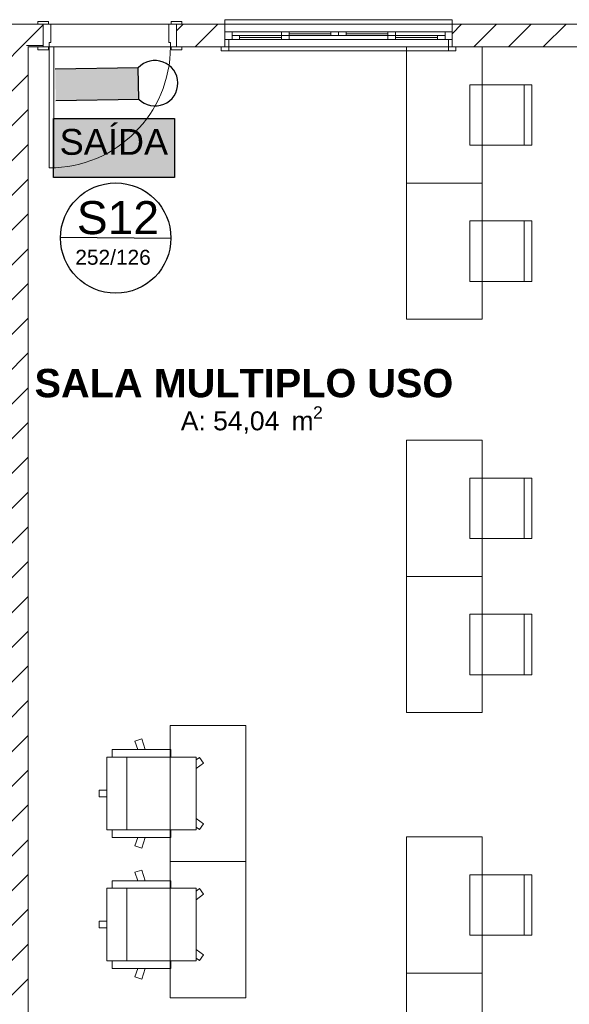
# Model space of a CAD drawing. Header units: millimetres. Extents: x 2826 to 3034, y 1533 to 1590.
# Tile 173 of 248: x 3011.61 to 3015.24, y 1549.36 to 1555.86. Entities that reach past the tile are written whole.
import ezdxf
from ezdxf.enums import TextEntityAlignment as Align

# ---------------------------------------------------------------- set-up
doc = ezdxf.new("R2010")
doc.units = ezdxf.units.MM
doc.linetypes.add('CONTINU', pattern=[0])
doc.layers.add('_Caneta_No__220', color=7, linetype='Continuous', lineweight=15, true_color=0x8a8a8a)
for name, color, linetype in [('ARQ-TXT-1_100', 10, 'Continuous'), ('ILUMINAÇÃO DE EMERGÊNCIA', 5, 'Continuous'), ('SETAS', 7, 'Continuous')]:
    doc.layers.add(name, color=color, linetype=linetype)
doc.styles.add('ESTILO_GERADO_1', font='arialbd.ttf')
doc.styles.add('ESTILO_GERADO_2', font='arial.ttf')
doc.styles.get("Standard").update_dxf_attribs({"font": 'arial.ttf'})
doc.styles.add('style1', font='arial.ttf')
pattern_1 = [(45, (0.02328, 0.61931), (-0.11490485, 0.11490485), [])]

# ---------------------------------------------------------------- blocks, each defined once
blk = doc.blocks.new('WECFRX')
at = {"layer": 'SETAS'}
blk.add_hatch(color=3, dxfattribs=at).paths.add_polyline_path([(0, 8.29), (0, 0), (16.94, 0), (16.94, 8.29)])
at = {"layer": 'SETAS', "color": 3}
blk.add_lwpolyline([(0, 8.29), (16.94, 8.29), (16.94, 0), (0, 0)], close=True, dxfattribs=at)
at = {"insert": (8.44, 6.82), "char_height": 3.6228, "width": 34.2357, "attachment_point": 2}
blk.add_mtext('{\\fArial|b0|i0|c0|p34;SAÍDA}', dxfattribs=at)
blk = doc.blocks.new('ILUM.DE EMERGÊNCIA')
blk.add_hatch(color=256).paths.add_polyline_path([(-0.6826, 0.2465), (-0.6826, -0.0166), (0.0155, -0.0166), (0.0155, 0.2465)])
for p, q in [((0.0155, 0.2465), (-0.6826, 0.2465)), ((0.0155, -0.0166), (0.0155, 0.2465)), ((-0.6826, -0.0166), (0.0155, -0.0166))]:
    blk.add_line(p, q)
blk.add_arc((0.1542, 0.115), 0.1912, 223.47812, 136.52188)
blk = doc.blocks.new('A$Cdd268059')
at = {"layer": '_Caneta_No__220'}
h = blk.add_hatch(dxfattribs=at)
h.set_pattern_fill('TIJOLO_COMUM_0005', color=256, style=0, pattern_type=2)
h.set_pattern_definition(pattern_1)
h.paths.add_polyline_path([(23.0533, 9.1406), (23.0533, 8.9906), (25.4138, 8.9906), (25.4138, 9.1406)])
h = blk.add_hatch(dxfattribs=at)
h.set_pattern_fill('TIJOLO_COMUM_0005', color=256, style=0, pattern_type=2)
h.set_pattern_definition(pattern_1)
h.paths.add_polyline_path([(26.6138, 9.1406), (26.2938, 9.1406), (26.2938, 8.9906), (26.6138, 8.9906)])
h = blk.add_hatch(dxfattribs=at)
h.set_pattern_fill('TIJOLO_COMUM_0005', color=256, style=0, pattern_type=2)
h.set_pattern_definition(pattern_1)
h.paths.add_polyline_path([(28.1138, 9.1406), (28.1138, 8.9906), (30.2105, 8.9906), (30.2105, 9.1406)])
h = blk.add_hatch(dxfattribs=at)
h.set_pattern_fill('TIJOLO_COMUM_0005', color=256, style=0, pattern_type=2)
h.set_pattern_definition(pattern_1)
h.paths.add_polyline_path([(25.3138, 1.9693), (25.3138, 8.9906), (25.1638, 8.9906), (25.1638, 1.9693)])
blk.add_hatch(color=256, dxfattribs=at).paths.add_polyline_path([(25.4138, 8.9906), (25.4138, 9.0006), (25.3038, 9.0006), (25.3138, 8.9906)])
for p, q in [((20.164, 9.1406), (26.2938, 9.1406)), ((25.4488, 9.1596), (25.3788, 9.1596)), ((25.3788, 9.1596), (25.3788, 9.1406)), ((25.4138, 9.1406), (25.3788, 9.1406)), ((25.3788, 9.1406), (25.4488, 9.1406)), ((25.4138, 9.1406), (25.3788, 9.1406)), ((25.4138, 9.1406), (25.3788, 9.1406)), ((25.4138, 9.1406), (25.4138, 8.9906)), ((25.4138, 9.1406), (25.4138, 8.9906)), ((25.4638, 9.1406), (25.4138, 9.1406)), ((25.4138, 9.1406), (25.4138, 8.9906)), ((25.4138, 9.1406), (25.4138, 8.9906)), ((25.4488, 9.1406), (25.4488, 9.1596)), ((25.4638, 9.0206), (25.4638, 9.1406)), ((26.2438, 9.1406), (26.2438, 9.0206)), ((26.2938, 9.1406), (26.2438, 9.1406)), ((26.3288, 9.1596), (26.2588, 9.1596)), ((26.2588, 9.1596), (26.2588, 9.1406)), ((26.2588, 9.1406), (26.3288, 9.1406)), ((26.2938, 9.1406), (31.0212, 9.1406)), ((26.2938, 9.1406), (26.3288, 9.1406)), ((26.2938, 9.1406), (26.2938, 8.9906)), ((26.2938, 8.9906), (26.2938, 9.1406)), ((26.2938, 9.1406), (26.2938, 8.9906)), ((26.2938, 9.1406), (26.2938, 8.9906)), ((26.2938, 9.1406), (26.3288, 9.1406)), ((26.2938, 9.1406), (26.3288, 9.1406)), ((26.3288, 9.1406), (26.3288, 9.1596)), ((26.6138, 9.1406), (26.6138, 9.1706)), ((26.6138, 9.1706), (28.1138, 9.1706)), ((26.6138, 9.1406), (26.6138, 9.0906)), ((26.6138, 9.1406), (28.1138, 9.1406)), ((26.6138, 9.1406), (26.6138, 9.0906)), ((28.1138, 9.1706), (28.1138, 9.1406)), ((28.1138, 9.1406), (28.1138, 9.0906)), ((28.1138, 9.1406), (28.1138, 9.0906)), ((26.6138, 9.0906), (26.6138, 9.0406)), ((26.6138, 9.0906), (26.6608, 9.0906)), ((26.6138, 9.0906), (26.6138, 9.0406)), ((26.6138, 9.0906), (26.6138, 9.0406)), ((26.6608, 9.0906), (27.0373, 9.0906)), ((26.6608, 9.0906), (26.6608, 9.0406)), ((26.6608, 9.0656), (26.7108, 9.0656)), ((26.6608, 9.0406), (26.6608, 9.0656)), ((26.7108, 9.0656), (26.7108, 9.0406)), ((26.7108, 9.0656), (26.9873, 9.0656)), ((26.7108, 9.0531), (26.9873, 9.0531)), ((26.9873, 9.0906), (27.3638, 9.0906)), ((26.9873, 9.0906), (27.0373, 9.0906)), ((26.9873, 9.0656), (26.9873, 9.0906)), ((26.9873, 9.0406), (26.9873, 9.0656)), ((26.9873, 9.0656), (27.0373, 9.0656)), ((27.0373, 9.0656), (26.9873, 9.0656)), ((27.0373, 9.0906), (27.0373, 9.0656)), ((27.0373, 9.0906), (27.3138, 9.0906)), ((27.0373, 9.0781), (27.3138, 9.0781)), ((27.0373, 9.0656), (27.0373, 9.0406)), ((27.3138, 9.0656), (27.0373, 9.0656)), ((27.3138, 9.0656), (27.3138, 9.0906)), ((27.3138, 9.0906), (27.3638, 9.0906)), ((27.3638, 9.0656), (27.3138, 9.0656)), ((27.3638, 9.0906), (27.7403, 9.0906)), ((27.3638, 9.0906), (27.3638, 9.0656)), ((27.3638, 9.0906), (27.4138, 9.0906)), ((27.3638, 9.0656), (27.3638, 9.0906)), ((27.4138, 9.0656), (27.3638, 9.0656)), ((27.4138, 9.0906), (27.4138, 9.0656)), ((27.4138, 9.0906), (27.6903, 9.0906)), ((27.4138, 9.0781), (27.6903, 9.0781)), ((27.6903, 9.0656), (27.4138, 9.0656)), ((27.6903, 9.0906), (28.0668, 9.0906)), ((27.6903, 9.0656), (27.6903, 9.0906)), ((27.6903, 9.0906), (27.7403, 9.0906)), ((27.7403, 9.0656), (27.6903, 9.0656)), ((27.6903, 9.0656), (27.7403, 9.0656)), ((27.6903, 9.0406), (27.6903, 9.0656)), ((27.7403, 9.0906), (27.7403, 9.0656)), ((27.7403, 9.0656), (27.7403, 9.0406)), ((27.7403, 9.0656), (28.0168, 9.0656)), ((27.7403, 9.0531), (28.0168, 9.0531)), ((28.0168, 9.0406), (28.0168, 9.0656)), ((28.0168, 9.0656), (28.0668, 9.0656)), ((28.0668, 9.0406), (28.0668, 9.0906)), ((28.0668, 9.0906), (28.1138, 9.0906)), ((28.0668, 9.0656), (28.0668, 9.0406)), ((28.1138, 9.0906), (28.1138, 9.0406)), ((28.1138, 9.0906), (28.1138, 9.0406)), ((28.1138, 9.0906), (28.1138, 9.0406)), ((25.4138, 9.0006), (25.3038, 9.0006)), ((33.0105, 8.9906), (25.3138, 8.9906)), ((25.3138, 8.9906), (25.3138, 1.9693)), ((25.4138, 8.9906), (25.3138, 8.9906)), ((25.4138, 8.9906), (25.3788, 8.9906)), ((25.4488, 8.9906), (25.3788, 8.9906)), ((25.3788, 8.9906), (25.3788, 8.9716)), ((25.4138, 8.9906), (25.3788, 8.9906)), ((25.4138, 8.9906), (25.3788, 8.9906)), ((25.4138, 9.0006), (25.4138, 8.9906)), ((25.4138, 8.9906), (25.4538, 8.9906)), ((25.4488, 8.9716), (25.4488, 8.9906)), ((25.4538, 8.9906), (25.4538, 9.0206)), ((25.4538, 9.0206), (25.4638, 9.0206)), ((25.4538, 8.1906), (25.4538, 8.9906)), ((25.4538, 8.9906), (25.4838, 8.9906)), ((25.4838, 8.9906), (25.4838, 8.1906)), ((26.2438, 9.0206), (26.2538, 9.0206)), ((26.2538, 9.0206), (26.2538, 8.9906)), ((26.2538, 8.9906), (26.2938, 8.9906)), ((26.3288, 8.9906), (26.2588, 8.9906)), ((26.2588, 8.9906), (26.2588, 8.9716)), ((26.2938, 8.9906), (26.3288, 8.9906)), ((26.2938, 8.9906), (26.3288, 8.9906)), ((26.2938, 8.9906), (26.3288, 8.9906)), ((26.3288, 8.9716), (26.3288, 8.9906)), ((26.6138, 8.9906), (26.5888, 8.9906)), ((26.5888, 8.9656), (26.5888, 8.9906)), ((26.5888, 8.9906), (26.6388, 8.9906)), ((26.6138, 8.9906), (26.5888, 8.9906)), ((26.6138, 8.9906), (26.5888, 8.9906)), ((26.6138, 9.0406), (26.6138, 8.9906)), ((26.6138, 8.9906), (26.6138, 9.0406)), ((26.6138, 9.0406), (26.6388, 9.0406)), ((26.6608, 9.0406), (26.6138, 9.0406)), ((26.6138, 9.0406), (26.6138, 8.9906)), ((26.6138, 9.0406), (26.6138, 8.9906)), ((26.6138, 8.9906), (28.1138, 8.9906)), ((26.6388, 8.9906), (26.6138, 8.9906)), ((26.6388, 9.0406), (26.6388, 8.9906)), ((26.6388, 8.9906), (26.6388, 8.9656)), ((27.0373, 9.0406), (26.6608, 9.0406)), ((26.7108, 9.0406), (26.6608, 9.0406)), ((26.9873, 9.0406), (26.7108, 9.0406)), ((27.3638, 9.0406), (26.9873, 9.0406)), ((27.0373, 9.0406), (26.9873, 9.0406)), ((27.7403, 9.0406), (27.3638, 9.0406)), ((28.0668, 9.0406), (27.6903, 9.0406)), ((27.7403, 9.0406), (27.6903, 9.0406)), ((28.0168, 9.0406), (27.7403, 9.0406)), ((28.0668, 9.0406), (28.0168, 9.0406)), ((28.1138, 9.0406), (28.0668, 9.0406)), ((28.0888, 8.9906), (28.0888, 9.0406)), ((28.0888, 9.0406), (28.1138, 9.0406)), ((28.1138, 8.9906), (28.0888, 8.9906)), ((28.0888, 8.9906), (28.1388, 8.9906)), ((28.0888, 8.9656), (28.0888, 8.9906)), ((28.1138, 9.0406), (28.1138, 8.9906)), ((28.1138, 9.0406), (28.1138, 8.9906)), ((28.1138, 9.0406), (28.1138, 8.9906)), ((28.1138, 9.0406), (28.1138, 8.9906)), ((28.1138, 8.9906), (28.1388, 8.9906)), ((28.1138, 8.9906), (28.1388, 8.9906)), ((28.1138, 8.9906), (28.1388, 8.9906)), ((28.1388, 8.9906), (28.1388, 8.9656)), ((25.3788, 8.9716), (25.4488, 8.9716)), ((26.2588, 8.9716), (26.3288, 8.9716)), ((26.6388, 8.9656), (26.5888, 8.9656)), ((26.6388, 8.9656), (28.0888, 8.9656)), ((28.1388, 8.9656), (28.0888, 8.9656)), ((28.5901, 8.7406), (28.5901, 8.3406)), ((25.4838, 8.1906), (25.4538, 8.1906)), ((28.5901, 7.8406), (28.5901, 7.4406)), ((28.5901, 6.1406), (28.5901, 5.7406)), ((28.5901, 5.2406), (28.5901, 4.8406)), ((26.0649, 4.4163), (26.0197, 4.4016)), ((26.0197, 4.4016), (26.0379, 4.3459)), ((26.0878, 4.3459), (26.0649, 4.4163)), ((25.8338, 4.2958), (25.8338, 3.8155)), ((25.8338, 4.2958), (26.4231, 4.2958)), ((26.4231, 4.2958), (25.8338, 4.2958)), ((25.8338, 4.2958), (26.4231, 4.2958)), ((26.2563, 4.3459), (25.8683, 4.3459)), ((25.8683, 4.3459), (25.8683, 4.2958)), ((25.9654, 3.8155), (25.9654, 4.2958)), ((26.2563, 4.3459), (26.2563, 4.2958)), ((26.2563, 4.3459), (26.2563, 4.2958)), ((26.4231, 3.8155), (26.4231, 4.2958)), ((26.4447, 4.2933), (26.4231, 4.2775)), ((26.4719, 4.2559), (26.4231, 4.2204)), ((26.4447, 4.2933), (26.4719, 4.2559)), ((25.7844, 4.0337), (25.7844, 4.0777)), ((25.7844, 4.0777), (25.8338, 4.0777)), ((25.7844, 4.0337), (25.8338, 4.0337)), ((26.4719, 3.8555), (26.4231, 3.8909)), ((26.4447, 3.8181), (26.4719, 3.8555)), ((25.8338, 3.8155), (26.4231, 3.8155)), ((25.8338, 3.8155), (26.4231, 3.8155)), ((25.8683, 3.7655), (25.8683, 3.8155)), ((26.2563, 3.7655), (26.2563, 3.8155)), ((26.2563, 3.7655), (26.2563, 3.8155)), ((26.4447, 3.8181), (26.4231, 3.8338)), ((26.2563, 3.7655), (25.8683, 3.7655)), ((26.0197, 3.7097), (26.0379, 3.7655)), ((26.0649, 3.695), (26.0197, 3.7097)), ((26.0878, 3.7655), (26.0649, 3.695)), ((26.0649, 3.55), (26.0197, 3.5353)), ((26.0197, 3.5353), (26.0379, 3.4795)), ((26.0878, 3.4795), (26.0649, 3.55)), ((28.5901, 3.5193), (28.5901, 3.1193)), ((26.2563, 3.4795), (25.8683, 3.4795)), ((25.8683, 3.4795), (25.8683, 3.4295)), ((26.2563, 3.4795), (26.2563, 3.4295)), ((26.2563, 3.4795), (26.2563, 3.4295)), ((25.8338, 3.4295), (25.8338, 2.9492)), ((25.8338, 3.4295), (26.4231, 3.4295)), ((26.4231, 3.4295), (25.8338, 3.4295)), ((25.8338, 3.4295), (26.4231, 3.4295)), ((25.9654, 2.9492), (25.9654, 3.4295)), ((26.4231, 2.9492), (26.4231, 3.4295)), ((26.4447, 3.4269), (26.4231, 3.4112)), ((26.4719, 3.3895), (26.4231, 3.3541)), ((26.4447, 3.4269), (26.4719, 3.3895)), ((25.7844, 3.1673), (25.7844, 3.2113)), ((25.7844, 3.2113), (25.8338, 3.2113)), ((25.7844, 3.1673), (25.8338, 3.1673)), ((26.4719, 2.9891), (26.4231, 3.0246)), ((25.8338, 2.9492), (26.4231, 2.9492)), ((25.8338, 2.9492), (26.4231, 2.9492)), ((25.8683, 2.8991), (25.8683, 2.9492)), ((26.2563, 2.8991), (26.2563, 2.9492)), ((26.2563, 2.8991), (26.2563, 2.9492)), ((26.4447, 2.9517), (26.4231, 2.9675)), ((26.4447, 2.9517), (26.4719, 2.9891)), ((26.2563, 2.8991), (25.8683, 2.8991)), ((26.0197, 2.8433), (26.0379, 2.8991)), ((26.0878, 2.8991), (26.0649, 2.8287)), ((26.0649, 2.8287), (26.0197, 2.8433))]:
    blk.add_line(p, q, dxfattribs=at)
for points in [[(25.4138, 9.1406), (23.0533, 9.1406)], [(26.6138, 9.1406), (26.2938, 9.1406)], [(30.2105, 9.1406), (28.1138, 9.1406)], [(25.3138, 1.9693), (25.3138, 8.9906)], [(25.3138, 8.9906), (25.4138, 8.9906)], [(26.2938, 8.9906), (26.6138, 8.9906)], [(28.1138, 8.9906), (30.2105, 8.9906)]]:
    blk.add_lwpolyline(points, dxfattribs=at)
for points in [[(28.3124, 8.0906), (28.3124, 8.9906), (27.8124, 8.9906), (27.8124, 8.0906)], [(28.2301, 8.7406), (28.2301, 8.3406), (28.6401, 8.3406), (28.6401, 8.7406)], [(28.3124, 7.1906), (28.3124, 8.0906), (27.8124, 8.0906), (27.8124, 7.1906)], [(28.2301, 7.8406), (28.2301, 7.4406), (28.6401, 7.4406), (28.6401, 7.8406)], [(28.3124, 5.4906), (28.3124, 6.3906), (27.8124, 6.3906), (27.8124, 5.4906)], [(28.2301, 6.1406), (28.2301, 5.7406), (28.6401, 5.7406), (28.6401, 6.1406)], [(28.3124, 4.5906), (28.3124, 5.4906), (27.8124, 5.4906), (27.8124, 4.5906)], [(28.2301, 5.2406), (28.2301, 4.8406), (28.6401, 4.8406), (28.6401, 5.2406)], [(26.251, 3.6057), (26.251, 4.5057), (26.751, 4.5057), (26.751, 3.6057)], [(28.3124, 2.8693), (28.3124, 3.7693), (27.8124, 3.7693), (27.8124, 2.8693)], [(26.251, 2.7057), (26.251, 3.6057), (26.751, 3.6057), (26.751, 2.7057)], [(28.2301, 3.5193), (28.2301, 3.1193), (28.6401, 3.1193), (28.6401, 3.5193)], [(28.3124, 1.9693), (28.3124, 2.8693), (27.8124, 2.8693), (27.8124, 1.9693)]]:
    blk.add_lwpolyline(points, close=True, dxfattribs=at)
blk.add_arc((25.4538, 8.9906), 0.8, 270, 0, dxfattribs=at)
for s, height, style, p in [('SALA MULTIPLO USO', 0.1875, 'ESTILO_GERADO_1', (25.3569, 6.6748)), ('A: 54,04', 0.125, 'ESTILO_GERADO_2', (26.3223, 6.4565)), ('2', 0.0825, 'ESTILO_GERADO_2', (27.1954, 6.5327)), (' m', 0.125, 'ESTILO_GERADO_2', (27.0048, 6.4565))]:
    blk.add_text(s, height=height, dxfattribs=dict(at, style=style)).set_placement(p)
at = {"layer": '_Caneta_No__220', "style": 'ESTILO_GERADO_2'}
for p in [(34.4309, 10.5457), (35.0309, 10.5457)]:
    blk.add_attdef('txt', text='', height=0.12, dxfattribs=at).set_placement(p, align=Align.MIDDLE_CENTER)
blk.add_attdef('txt', text='', height=0.12, rotation=90, dxfattribs=at).set_placement((1.2958, 6.4033), align=Align.MIDDLE_CENTER)

msp = doc.modelspace()

# ---------------------------------------------------------------- linework, layer by layer
at = {"layer": 'ARQ-TXT-1_100', "linetype": 'CONTINU'}
msp.add_line((3012.6105, 1554.4177), (3011.8815, 1554.4238), dxfattribs=at)
msp.add_circle((3012.246, 1554.4208), 0.3645, dxfattribs=at)

# ---------------------------------------------------------------- block references
at = {"layer": 'ILUMINAÇÃO DE EMERGÊNCIA', "color": 251, "xscale": 0.7861180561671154, "yscale": 0.7861180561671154, "zscale": 0.7861180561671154, "rotation": 0.8895132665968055}
msp.add_blockref('ILUM.DE EMERGÊNCIA', (3012.3858, 1555.3515, -400.8085), dxfattribs=at)
at = {"layer": 'SETAS', "color": 251, "xscale": 0.04718285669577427, "yscale": 0.04718285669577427, "zscale": 0.04718285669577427}
msp.add_blockref('WECFRX', (3011.8354, 1554.82, -400.8085), dxfattribs=at)

# ---------------------------------------------------------------- texts
at = {"style": 'style1'}
for s, height, p in [('S12', 0.21837, (3011.9892, 1554.4464)), ('252/126', 0.09866, (3011.9791, 1554.2443))]:
    msp.add_text(s, height=height, dxfattribs=at).set_placement(p)

# ---------------------------------------------------------------- next in the draw order: block references
msp.add_blockref('A$Cdd268059', (2986.3533, 1546.6934))

doc.saveas('drawing.dxf')
